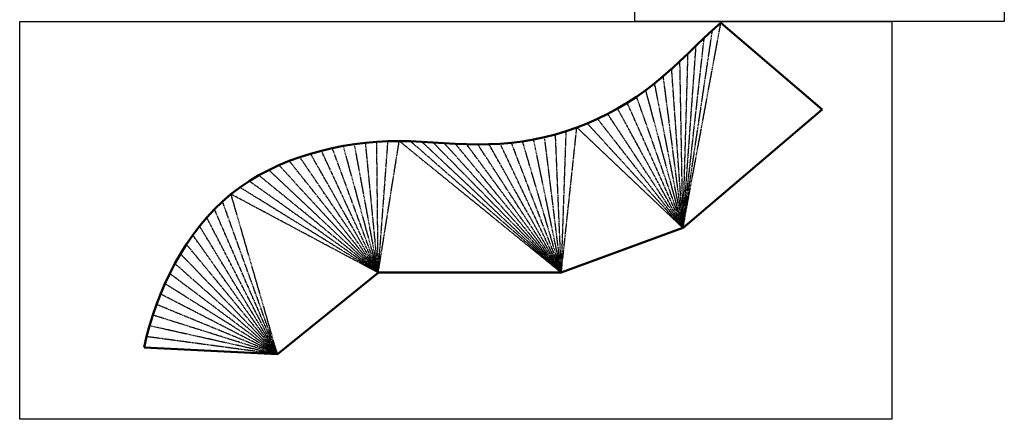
# Model space of a CAD drawing. Header units: millimetres. Extents: x -266 to 6188, y -258 to 6319.
# Tile 1 of 6: x -266 to 6188, y -258 to 2364. Entities that reach past the tile are written whole.
import ezdxf

# ---------------------------------------------------------------- set-up
doc = ezdxf.new("R2010")
doc.units = ezdxf.units.MM
doc.linetypes.add('CHAIN', pattern=[0.3543, 0.2362, -0.0295, 0.0591, -0.0295])
doc.layers.add('AM_VIEWS', color=1, linetype='Continuous', lineweight=25, plot=False)
doc.layers.add('Biegungsmittellinie (ISO)', color=7, linetype='CHAIN', lineweight=25)
doc.layers.add('Sichtbar (ISO)', color=7, linetype='Continuous', lineweight=50)

msp = doc.modelspace()

# ---------------------------------------------------------------- linework, layer by layer
at = {"layer": 'AM_VIEWS'}
for points in [[(3766.5, 4180.6), (6188.4, 4180.6), (6188.4, 2351.5), (3766.5, 2351.5)], [(-265.6, 2351.5), (5450.2, 2351.5), (5450.2, -258), (-265.6, -258)]]:
    msp.add_lwpolyline(points, close=True, dxfattribs=at)
at = {"layer": 'Biegungsmittellinie (ISO)', "ltscale": 25.397709}
msp.add_line((4082.4, 998.8), (4330.5, 2343.8), dxfattribs=at)
at = {"layer": 'Biegungsmittellinie (ISO)', "ltscale": 25.344183}
for p, q in [((4082.4, 998.7), (4275.4, 2295.4)), ((3283.3, 704.6), (2295.7, 1566.9))]:
    msp.add_line(p, q, dxfattribs=at)
at = {"layer": 'Biegungsmittellinie (ISO)', "ltscale": 25.443483}
for p, q in [((4082.1, 998.6), (4168.2, 2194.4)), ((3283.6, 704.7), (2442.8, 1559.4))]:
    msp.add_line(p, q, dxfattribs=at)
at = {"layer": 'Biegungsmittellinie (ISO)', "ltscale": 25.471952}
for p, q in [((4082.2, 998.6), (4221.4, 2245.3)), ((3283.4, 704.7), (2369.3, 1563.7))]:
    msp.add_line(p, q, dxfattribs=at)
at = {"layer": 'Biegungsmittellinie (ISO)', "ltscale": 25.452341}
for p, q in [((4082, 998.5), (4115.3, 2143.3)), ((3283.7, 704.7), (2516.3, 1554.8))]:
    msp.add_line(p, q, dxfattribs=at)
at = {"layer": 'Biegungsmittellinie (ISO)', "ltscale": 25.313978}
for p, q in [((4081.9, 998.4), (4062, 2092.4)), ((3283.8, 704.7), (2589.8, 1550.6))]:
    msp.add_line(p, q, dxfattribs=at)
at = {"layer": 'Biegungsmittellinie (ISO)', "ltscale": 25.46665}
for p, q in [((4081.8, 998.4), (4008, 2042.4)), ((3283.9, 704.7), (2663.3, 1547.5))]:
    msp.add_line(p, q, dxfattribs=at)
at = {"layer": 'Biegungsmittellinie (ISO)', "ltscale": 25.486565}
for p, q in [((4081.7, 998.3), (3896.3, 1946.5)), ((3284.1, 704.7), (2810.6, 1546.9))]:
    msp.add_line(p, q, dxfattribs=at)
at = {"layer": 'Biegungsmittellinie (ISO)', "ltscale": 25.29224}
for p, q in [((4081.7, 998.3), (3952.9, 1993.6)), ((3284, 704.7), (2736.9, 1546.2))]:
    msp.add_line(p, q, dxfattribs=at)
at = {"layer": 'Biegungsmittellinie (ISO)', "ltscale": 25.385553}
for p, q in [((4081.6, 998.2), (3838.1, 1901.4)), ((3284.2, 704.8), (2884.1, 1550.3))]:
    msp.add_line(p, q, dxfattribs=at)
at = {"layer": 'Biegungsmittellinie (ISO)', "ltscale": 25.329346}
for p, q in [((4081.5, 998.2), (3716.7, 1818.1)), ((3284.3, 704.8), (3030.5, 1565.6))]:
    msp.add_line(p, q, dxfattribs=at)
at = {"layer": 'Biegungsmittellinie (ISO)', "ltscale": 25.49123}
for p, q in [((4081.5, 998.2), (3778.3, 1858.5)), ((3284.2, 704.8), (2957.5, 1556.4))]:
    msp.add_line(p, q, dxfattribs=at)
at = {"layer": 'Biegungsmittellinie (ISO)', "ltscale": 25.519367}
for p, q in [((4081.4, 998.1), (3588.7, 1745.4)), ((3284.4, 704.8), (3175.1, 1593.2))]:
    msp.add_line(p, q, dxfattribs=at)
at = {"layer": 'Biegungsmittellinie (ISO)', "ltscale": 25.420732}
for p, q in [((4081.4, 998.1), (3653.5, 1780.4)), ((3284.4, 704.8), (3103.1, 1577.8))]:
    msp.add_line(p, q, dxfattribs=at)
at = {"layer": 'Biegungsmittellinie (ISO)', "ltscale": 25.451853}
for p, q in [((4081.3, 998), (3455, 1683.9)), ((3284.6, 704.8), (3316.8, 1633.1))]:
    msp.add_line(p, q, dxfattribs=at)
at = {"layer": 'Biegungsmittellinie (ISO)', "ltscale": 25.364733}
for p, q in [((4081.3, 998.1), (3522.5, 1713.3)), ((3284.5, 704.8), (3246.4, 1611.7))]:
    msp.add_line(p, q, dxfattribs=at)
at = {"layer": 'Biegungsmittellinie (ISO)', "ltscale": 25.503414}
for p, q in [((3284.6, 704.8), (3386.3, 1657.2)), ((4081.2, 998), (3386.4, 1657.2))]:
    msp.add_line(p, q, dxfattribs=at)
at = {"layer": 'Biegungsmittellinie (ISO)', "ltscale": 25.420477}
for p, q in [((2084.3, 704.6), (2001.7, 1556.2)), ((1423.4, 168.9), (607.4, 426))]:
    msp.add_line(p, q, dxfattribs=at)
at = {"layer": 'Biegungsmittellinie (ISO)', "ltscale": 25.497917}
for p, q in [((2084.3, 704.6), (2075, 1562.8)), ((1423.4, 168.9), (585.8, 355.6))]:
    msp.add_line(p, q, dxfattribs=at)
at = {"layer": 'Biegungsmittellinie (ISO)', "ltscale": 25.417753}
for p, q in [((2084.4, 704.6), (2148.5, 1566.8)), ((1423.4, 168.8), (566.7, 284.5))]:
    msp.add_line(p, q, dxfattribs=at)
at = {"layer": 'Biegungsmittellinie (ISO)', "ltscale": 25.442808}
for p, q in [((2084.5, 704.6), (2222.1, 1568.1)), ((1423.4, 168.7), (550.1, 212.8))]:
    msp.add_line(p, q, dxfattribs=at)
at = {"layer": 'Biegungsmittellinie (ISO)', "ltscale": 25.402252}
msp.add_line((3283.2, 704.6), (2222.1, 1568.1), dxfattribs=at)
at = {"layer": 'Biegungsmittellinie (ISO)', "ltscale": 25.324692}
for p, q in [((2084, 704.5), (1641, 1484.8)), ((1423.6, 169.2), (751.8, 764))]:
    msp.add_line(p, q, dxfattribs=at)
at = {"layer": 'Biegungsmittellinie (ISO)', "ltscale": 25.405525}
for p, q in [((2084, 704.6), (1712, 1504.4)), ((1423.6, 169.2), (718, 698.6))]:
    msp.add_line(p, q, dxfattribs=at)
at = {"layer": 'Biegungsmittellinie (ISO)', "ltscale": 25.319735}
for p, q in [((2084.1, 704.6), (1783.7, 1521.2)), ((1423.5, 169.1), (686.7, 632))]:
    msp.add_line(p, q, dxfattribs=at)
at = {"layer": 'Biegungsmittellinie (ISO)', "ltscale": 25.333258}
for p, q in [((2084.2, 704.6), (1855.9, 1535.5)), ((1423.5, 169), (657.8, 564.3))]:
    msp.add_line(p, q, dxfattribs=at)
at = {"layer": 'Biegungsmittellinie (ISO)', "ltscale": 25.454739}
for p, q in [((2084.2, 704.6), (1928.6, 1547.1)), ((1423.5, 169), (631.4, 495.5))]:
    msp.add_line(p, q, dxfattribs=at)
at = {"layer": 'Biegungsmittellinie (ISO)', "ltscale": 25.39847}
for p, q in [((2083.8, 704.5), (1501.7, 1437.3)), ((1423.7, 169.3), (827.2, 890.5))]:
    msp.add_line(p, q, dxfattribs=at)
at = {"layer": 'Biegungsmittellinie (ISO)', "ltscale": 25.326971}
for p, q in [((2083.9, 704.5), (1570.9, 1462.5)), ((1423.6, 169.3), (788.2, 828))]:
    msp.add_line(p, q, dxfattribs=at)
at = {"layer": 'Biegungsmittellinie (ISO)', "ltscale": 25.4606}
for p, q in [((2083.7, 704.4), (1367.1, 1377.7)), ((1423.8, 169.4), (913.3, 1009.8))]:
    msp.add_line(p, q, dxfattribs=at)
at = {"layer": 'Biegungsmittellinie (ISO)', "ltscale": 25.287243}
for p, q in [((2083.8, 704.4), (1433.7, 1409)), ((1423.7, 169.4), (868.9, 951.1))]:
    msp.add_line(p, q, dxfattribs=at)
at = {"layer": 'Biegungsmittellinie (ISO)', "ltscale": 25.440136}
for p, q in [((2083.6, 704.3), (1239, 1305.2)), ((1423.9, 169.5), (1010.7, 1120.2))]:
    msp.add_line(p, q, dxfattribs=at)
at = {"layer": 'Biegungsmittellinie (ISO)', "ltscale": 25.435987}
for p, q in [((2083.7, 704.4), (1302.1, 1343.1)), ((1423.8, 169.5), (960.6, 1066.3))]:
    msp.add_line(p, q, dxfattribs=at)
at = {"layer": 'Biegungsmittellinie (ISO)', "ltscale": 25.462782}
for p, q in [((2083.6, 704.3), (1178, 1264)), ((1423.9, 169.6), (1063.7, 1171.3))]:
    msp.add_line(p, q, dxfattribs=at)
at = {"layer": 'Biegungsmittellinie (ISO)', "ltscale": 25.495108}
for p in [(1423.9, 169.6), (2083.5, 704.3)]:
    msp.add_line(p, (1119.5, 1219.3), dxfattribs=at)
at = {"layer": 'Sichtbar (ISO)'}
for p, q in [((4275.4, 2295.5), (4330.4, 2343.9)), ((4995, 1775.7), (4330.6, 2343.8)), ((4221.5, 2245.4), (4275.3, 2295.4)), ((4115.3, 2143.3), (4168.2, 2194.4)), ((4168.3, 2194.4), (4221.4, 2245.3)), ((4062.1, 2092.5), (4115.2, 2143.2)), ((4008.1, 2042.4), (4062, 2092.4)), ((3952.9, 1993.7), (4008, 2042.4)), ((3838.2, 1901.4), (3896.3, 1946.5)), ((3896.3, 1946.5), (3952.8, 1993.6)), ((3778.3, 1858.5), (3838.1, 1901.4)), ((3653.5, 1780.4), (3716.7, 1818.1)), ((3716.8, 1818.1), (3778.3, 1858.5)), ((3522.5, 1713.3), (3588.7, 1745.4)), ((3588.7, 1745.4), (3653.5, 1780.4)), ((4082.5, 998.8), (4995, 1775.7)), ((3386.4, 1657.2), (3454.9, 1683.9)), ((3455, 1683.9), (3522.5, 1713.3)), ((3246.4, 1611.7), (3316.8, 1633.1)), ((3316.8, 1633.1), (3386.3, 1657.2)), ((3386.4, 1657.2), (3386.4, 1657.2)), ((1928.6, 1547.1), (2001.6, 1556.2)), ((2001.7, 1556.2), (2075, 1562.8)), ((2075, 1562.8), (2148.5, 1566.8)), ((2148.5, 1566.8), (2222.1, 1568.1)), ((2222.1, 1568.1), (2222.1, 1568.1)), ((2222.2, 1568.1), (2295.7, 1566.9)), ((2295.8, 1566.9), (2369.2, 1563.7)), ((2369.4, 1563.7), (2442.7, 1559.4)), ((2442.9, 1559.4), (2516.2, 1554.8)), ((2516.3, 1554.8), (2589.7, 1550.6)), ((2589.8, 1550.6), (2663.3, 1547.5)), ((2810.6, 1546.9), (2884.1, 1550.3)), ((2884.1, 1550.3), (2957.4, 1556.4)), ((2957.5, 1556.4), (3030.5, 1565.6)), ((3030.5, 1565.6), (3103.1, 1577.8)), ((3103.1, 1577.8), (3175.1, 1593.2)), ((3175.1, 1593.2), (3246.3, 1611.7)), ((1570.9, 1462.5), (1641, 1484.8)), ((1641.1, 1484.9), (1712, 1504.4)), ((1712.1, 1504.4), (1783.7, 1521.2)), ((1783.7, 1521.2), (1855.9, 1535.5)), ((1856, 1535.5), (1928.6, 1547.1)), ((2663.4, 1547.5), (2736.9, 1546.1)), ((2737, 1546.2), (2810.5, 1546.9)), ((1433.8, 1409.1), (1501.7, 1437.3)), ((1501.8, 1437.3), (1570.9, 1462.5)), ((1302.2, 1343.1), (1367.1, 1377.7)), ((1367.2, 1377.7), (1433.7, 1409)), ((1178.1, 1264), (1239, 1305.2)), ((1239, 1305.2), (1302.1, 1343.1)), ((1119.5, 1219.3), (1178, 1264)), ((1010.8, 1120.2), (1063.7, 1171.3)), ((1063.7, 1171.3), (1119.5, 1219.3)), ((960.6, 1066.3), (1010.7, 1120.2)), ((913.4, 1009.8), (960.6, 1066.2)), ((868.9, 951.2), (913.3, 1009.8)), ((3284.6, 704.8), (4081.2, 998)), ((827.2, 890.5), (868.8, 951.1)), ((788.2, 828), (827.2, 890.4)), ((751.8, 764), (788.2, 828)), ((718, 698.6), (751.8, 764)), ((686.7, 632), (718, 698.6)), ((1424, 169.6), (2083.5, 704.2)), ((2084.5, 704.6), (3283.2, 704.6)), ((657.8, 564.3), (686.7, 632)), ((631.4, 495.6), (657.8, 564.2)), ((607.4, 426), (631.4, 495.5)), ((585.8, 355.6), (607.3, 425.9)), ((566.7, 284.5), (585.8, 355.5)), ((550.1, 212.8), (566.7, 284.4)), ((1423.4, 168.7), (550.1, 212.7))]:
    msp.add_line(p, q, dxfattribs=at)
msp.add_ellipse((4330.6, 2344.1), major_axis=(-2.98, 2.56), ratio=0.063671, start_param=1.56511, end_param=1.59692, dxfattribs=at)
for points in [[(4330.6, 2343.8), (4330.6, 2343.8), (4330.5, 2343.8), (4330.5, 2343.9)], [(4275.4, 2295.5), (4275.4, 2295.4), (4275.3, 2295.4), (4275.3, 2295.4)], [(4168.3, 2194.4), (4168.3, 2194.4), (4168.2, 2194.4), (4168.2, 2194.4)], [(4221.5, 2245.4), (4221.4, 2245.3), (4221.4, 2245.3), (4221.4, 2245.3)], [(4115.3, 2143.3), (4115.3, 2143.3), (4115.3, 2143.2), (4115.2, 2143.2)], [(4062.1, 2092.5), (4062, 2092.4), (4062, 2092.4), (4062, 2092.4)], [(4008.1, 2042.4), (4008, 2042.4), (4008, 2042.4), (4008, 2042.4)], [(3896.3, 1946.5), (3896.3, 1946.5), (3896.3, 1946.5), (3896.3, 1946.5)], [(3952.9, 1993.7), (3952.9, 1993.6), (3952.8, 1993.6), (3952.8, 1993.6)], [(3838.2, 1901.4), (3838.1, 1901.4), (3838.1, 1901.4), (3838.1, 1901.4)], [(3716.8, 1818.1), (3716.7, 1818.1), (3716.7, 1818.1), (3716.7, 1818.1)], [(3778.3, 1858.5), (3778.3, 1858.5), (3778.3, 1858.5), (3778.3, 1858.5)], [(3588.7, 1745.4), (3588.7, 1745.4), (3588.7, 1745.4), (3588.7, 1745.4)], [(3653.5, 1780.4), (3653.5, 1780.4), (3653.5, 1780.4), (3653.5, 1780.4)], [(3455, 1683.9), (3455, 1683.9), (3455, 1683.9), (3454.9, 1683.9)], [(3522.5, 1713.3), (3522.5, 1713.3), (3522.5, 1713.3), (3522.5, 1713.3)], [(3316.8, 1633.1), (3316.8, 1633.1), (3316.8, 1633.1), (3316.8, 1633.1)], [(3386.4, 1657.2), (3386.3, 1657.2), (3386.3, 1657.2), (3386.3, 1657.2)], [(3386.4, 1657.2), (3386.4, 1657.2), (3386.4, 1657.2), (3386.4, 1657.2)], [(2001.7, 1556.2), (2001.7, 1556.2), (2001.7, 1556.2), (2001.6, 1556.2)], [(2075, 1562.8), (2075, 1562.8), (2075, 1562.8), (2075, 1562.8)], [(2148.5, 1566.8), (2148.5, 1566.8), (2148.5, 1566.8), (2148.5, 1566.8)], [(2222.2, 1568.1), (2222.2, 1568.1), (2222.1, 1568.1), (2222.1, 1568.1)], [(2222.1, 1568.1), (2222.1, 1568.1), (2222.1, 1568.1), (2222.1, 1568.1)], [(2295.8, 1566.9), (2295.8, 1566.9), (2295.7, 1566.9), (2295.7, 1566.9)], [(2369.4, 1563.7), (2369.3, 1563.7), (2369.3, 1563.7), (2369.2, 1563.7)], [(2442.9, 1559.4), (2442.8, 1559.4), (2442.8, 1559.4), (2442.7, 1559.4)], [(2516.3, 1554.8), (2516.3, 1554.8), (2516.2, 1554.8), (2516.2, 1554.8)], [(2589.8, 1550.6), (2589.8, 1550.6), (2589.7, 1550.6), (2589.7, 1550.6)], [(2884.1, 1550.3), (2884.1, 1550.3), (2884.1, 1550.3), (2884.1, 1550.3)], [(2957.5, 1556.4), (2957.5, 1556.4), (2957.5, 1556.4), (2957.4, 1556.4)], [(3030.5, 1565.6), (3030.5, 1565.6), (3030.5, 1565.6), (3030.5, 1565.6)], [(3103.1, 1577.8), (3103.1, 1577.8), (3103.1, 1577.8), (3103.1, 1577.8)], [(3175.1, 1593.2), (3175.1, 1593.2), (3175.1, 1593.2), (3175.1, 1593.2)], [(3246.4, 1611.7), (3246.4, 1611.7), (3246.4, 1611.7), (3246.3, 1611.7)], [(1641.1, 1484.9), (1641.1, 1484.8), (1641, 1484.8), (1641, 1484.8)], [(1712.1, 1504.4), (1712, 1504.4), (1712, 1504.4), (1712, 1504.4)], [(1783.7, 1521.2), (1783.7, 1521.2), (1783.7, 1521.2), (1783.7, 1521.2)], [(1856, 1535.5), (1855.9, 1535.5), (1855.9, 1535.5), (1855.9, 1535.5)], [(1928.6, 1547.1), (1928.6, 1547.1), (1928.6, 1547.1), (1928.6, 1547.1)], [(2663.4, 1547.5), (2663.3, 1547.5), (2663.3, 1547.5), (2663.3, 1547.5)], [(2737, 1546.2), (2737, 1546.2), (2736.9, 1546.2), (2736.9, 1546.1)], [(2810.6, 1546.9), (2810.6, 1546.9), (2810.5, 1546.9), (2810.5, 1546.9)], [(1501.8, 1437.3), (1501.7, 1437.3), (1501.7, 1437.3), (1501.7, 1437.3)], [(1570.9, 1462.5), (1570.9, 1462.5), (1570.9, 1462.5), (1570.9, 1462.5)], [(1367.2, 1377.7), (1367.1, 1377.7), (1367.1, 1377.7), (1367.1, 1377.7)], [(1433.8, 1409.1), (1433.7, 1409), (1433.7, 1409), (1433.7, 1409)], [(1239, 1305.2), (1239, 1305.2), (1239, 1305.2), (1239, 1305.2)], [(1302.2, 1343.1), (1302.1, 1343.1), (1302.1, 1343.1), (1302.1, 1343.1)], [(1178.1, 1264), (1178, 1264), (1178, 1264), (1178, 1264)], [(1063.7, 1171.3), (1063.7, 1171.3), (1063.7, 1171.3), (1063.7, 1171.3)], [(1119.5, 1219.3), (1119.5, 1219.3), (1119.5, 1219.3), (1119.5, 1219.3)], [(1119.5, 1219.3), (1119.5, 1219.3), (1119.5, 1219.3), (1119.5, 1219.3)], [(1010.8, 1120.2), (1010.7, 1120.2), (1010.7, 1120.2), (1010.7, 1120.2)], [(960.6, 1066.3), (960.6, 1066.3), (960.6, 1066.2), (960.6, 1066.2)], [(913.4, 1009.8), (913.3, 1009.8), (913.3, 1009.8), (913.3, 1009.8)], [(4081.2, 998), (4081.3, 998), (4081.3, 998), (4081.3, 998.1)], [(4081.2, 998), (4081.2, 998), (4081.2, 998), (4081.2, 998)], [(4081.3, 998.1), (4081.3, 998.1), (4081.3, 998.1), (4081.4, 998.1)], [(4081.4, 998.1), (4081.4, 998.1), (4081.4, 998.1), (4081.4, 998.1)], [(4081.4, 998.1), (4081.4, 998.1), (4081.4, 998.1), (4081.5, 998.1)], [(4081.5, 998.1), (4081.5, 998.2), (4081.5, 998.2), (4081.5, 998.2)], [(4081.5, 998.2), (4081.5, 998.2), (4081.6, 998.2), (4081.6, 998.2)], [(4081.6, 998.2), (4081.7, 998.3), (4081.7, 998.3), (4081.7, 998.3)], [(4081.6, 998.2), (4081.6, 998.2), (4081.6, 998.2), (4081.6, 998.2)], [(4081.7, 998.3), (4081.7, 998.3), (4081.8, 998.3), (4081.8, 998.3)], [(4081.8, 998.3), (4081.8, 998.4), (4081.8, 998.4), (4081.9, 998.4)], [(4081.9, 998.4), (4081.9, 998.4), (4081.9, 998.4), (4082, 998.5)], [(4082, 998.5), (4082, 998.5), (4082, 998.5), (4082.1, 998.5)], [(4082.1, 998.5), (4082.1, 998.5), (4082.1, 998.6), (4082.2, 998.6)], [(4082.2, 998.6), (4082.2, 998.6), (4082.3, 998.6), (4082.3, 998.7)], [(4082.3, 998.7), (4082.3, 998.7), (4082.4, 998.7), (4082.4, 998.7)], [(4082.4, 998.7), (4082.4, 998.8), (4082.5, 998.8), (4082.5, 998.8)], [(868.9, 951.2), (868.9, 951.1), (868.9, 951.1), (868.8, 951.1)], [(827.2, 890.5), (827.2, 890.5), (827.2, 890.5), (827.2, 890.4)], [(788.2, 828), (788.2, 828), (788.2, 828), (788.2, 828)], [(751.8, 764), (751.8, 764), (751.8, 764), (751.8, 764)], [(718, 698.6), (718, 698.6), (718, 698.6), (718, 698.6)], [(2083.5, 704.2), (2083.5, 704.3), (2083.5, 704.3), (2083.5, 704.3)], [(2083.5, 704.3), (2083.5, 704.3), (2083.6, 704.3), (2083.6, 704.3)], [(2083.6, 704.3), (2083.6, 704.3), (2083.6, 704.3), (2083.6, 704.4)], [(2083.6, 704.4), (2083.7, 704.4), (2083.7, 704.4), (2083.7, 704.4)], [(2083.7, 704.4), (2083.8, 704.4), (2083.8, 704.5), (2083.8, 704.5)], [(2083.7, 704.4), (2083.7, 704.4), (2083.7, 704.4), (2083.7, 704.4)], [(2083.8, 704.5), (2083.8, 704.5), (2083.8, 704.5), (2083.9, 704.5)], [(2083.9, 704.5), (2083.9, 704.5), (2083.9, 704.5), (2083.9, 704.5)], [(2083.9, 704.5), (2083.9, 704.5), (2084, 704.5), (2084, 704.5)], [(2084, 704.5), (2084, 704.6), (2084, 704.6), (2084.1, 704.6)], [(2084.1, 704.6), (2084.1, 704.6), (2084.1, 704.6), (2084.1, 704.6)], [(2084.1, 704.6), (2084.1, 704.6), (2084.2, 704.6), (2084.2, 704.6)], [(2084.2, 704.6), (2084.2, 704.6), (2084.2, 704.6), (2084.2, 704.6)], [(2084.2, 704.6), (2084.3, 704.6), (2084.3, 704.6), (2084.3, 704.6)], [(2084.3, 704.6), (2084.3, 704.6), (2084.4, 704.6), (2084.4, 704.6)], [(2084.4, 704.6), (2084.4, 704.6), (2084.4, 704.6), (2084.4, 704.6)], [(2084.4, 704.6), (2084.5, 704.6), (2084.5, 704.6), (2084.5, 704.6)], [(3283.2, 704.6), (3283.2, 704.6), (3283.2, 704.6), (3283.2, 704.6)], [(3283.2, 704.6), (3283.3, 704.6), (3283.3, 704.6), (3283.4, 704.6)], [(3283.4, 704.6), (3283.4, 704.7), (3283.5, 704.7), (3283.5, 704.7)], [(3283.5, 704.7), (3283.5, 704.7), (3283.6, 704.7), (3283.6, 704.7)], [(3283.6, 704.7), (3283.7, 704.7), (3283.7, 704.7), (3283.8, 704.7)], [(3283.8, 704.7), (3283.8, 704.7), (3283.8, 704.7), (3283.9, 704.7)], [(3283.9, 704.7), (3283.9, 704.7), (3283.9, 704.7), (3284, 704.7)], [(3284, 704.7), (3284, 704.7), (3284, 704.7), (3284.1, 704.7)], [(3284.1, 704.7), (3284.2, 704.8), (3284.2, 704.8), (3284.2, 704.8)], [(3284.1, 704.7), (3284.1, 704.7), (3284.1, 704.7), (3284.1, 704.7)], [(3284.2, 704.8), (3284.2, 704.8), (3284.2, 704.8), (3284.3, 704.8)], [(3284.3, 704.8), (3284.3, 704.8), (3284.3, 704.8), (3284.3, 704.8)], [(3284.3, 704.8), (3284.4, 704.8), (3284.4, 704.8), (3284.4, 704.8)], [(3284.4, 704.8), (3284.4, 704.8), (3284.4, 704.8), (3284.5, 704.8)], [(3284.5, 704.8), (3284.5, 704.8), (3284.5, 704.8), (3284.5, 704.8)], [(3284.5, 704.8), (3284.5, 704.8), (3284.6, 704.8), (3284.6, 704.8)], [(3284.6, 704.8), (3284.6, 704.8), (3284.6, 704.8), (3284.6, 704.8)], [(686.7, 632), (686.7, 632), (686.7, 632), (686.7, 632)], [(657.8, 564.3), (657.8, 564.3), (657.8, 564.2), (657.8, 564.2)], [(631.4, 495.6), (631.4, 495.6), (631.4, 495.5), (631.4, 495.5)], [(607.4, 426), (607.4, 426), (607.3, 425.9), (607.3, 425.9)], [(585.8, 355.6), (585.8, 355.6), (585.8, 355.6), (585.8, 355.5)], [(566.7, 284.5), (566.7, 284.5), (566.7, 284.5), (566.7, 284.4)], [(550.1, 212.8), (550.1, 212.8), (550.1, 212.7), (550.1, 212.7)], [(1423.4, 168.8), (1423.4, 168.8), (1423.4, 168.9), (1423.4, 168.9)], [(1423.4, 168.9), (1423.4, 168.9), (1423.5, 168.9), (1423.5, 168.9)], [(1423.4, 168.7), (1423.4, 168.7), (1423.4, 168.7), (1423.4, 168.8)], [(1423.4, 168.8), (1423.4, 168.8), (1423.4, 168.8), (1423.4, 168.8)], [(1423.5, 169.1), (1423.5, 169.2), (1423.6, 169.2), (1423.6, 169.2)], [(1423.5, 169), (1423.5, 169), (1423.5, 169.1), (1423.5, 169.1)], [(1423.5, 169.1), (1423.5, 169.1), (1423.5, 169.1), (1423.5, 169.1)], [(1423.5, 168.9), (1423.5, 169), (1423.5, 169), (1423.5, 169)], [(1423.6, 169.3), (1423.7, 169.3), (1423.7, 169.3), (1423.7, 169.4)], [(1423.6, 169.2), (1423.6, 169.3), (1423.6, 169.3), (1423.6, 169.3)], [(1423.6, 169.2), (1423.6, 169.2), (1423.6, 169.2), (1423.6, 169.2)], [(1423.7, 169.4), (1423.7, 169.4), (1423.8, 169.4), (1423.8, 169.5)], [(1423.7, 169.4), (1423.7, 169.4), (1423.7, 169.4), (1423.7, 169.4)], [(1423.8, 169.5), (1423.8, 169.5), (1423.8, 169.5), (1423.8, 169.5)], [(1423.8, 169.5), (1423.8, 169.5), (1423.9, 169.5), (1423.9, 169.5)], [(1423.9, 169.5), (1423.9, 169.6), (1423.9, 169.6), (1423.9, 169.6)], [(1423.9, 169.6), (1423.9, 169.6), (1424, 169.6), (1424, 169.6)]]:
    msp.add_open_spline(points, degree=3, dxfattribs=at)

doc.saveas('drawing.dxf')
